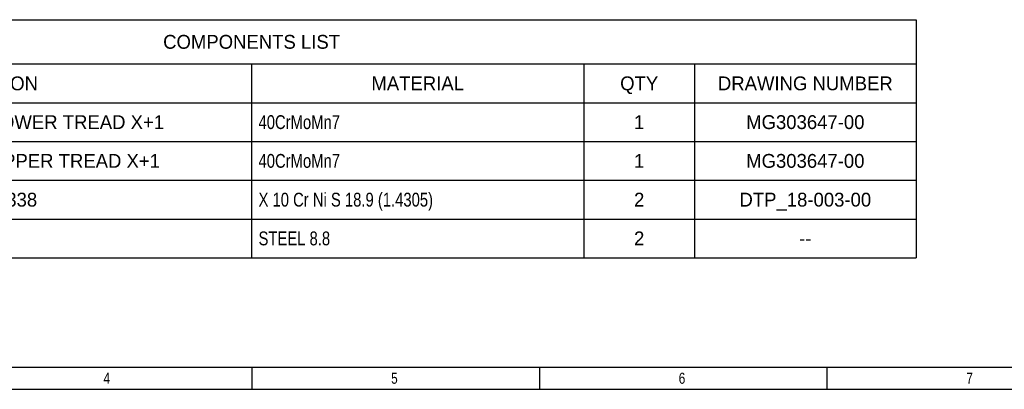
# Paper-space layout 'MG303647-00_KON_3PLEX_X1_2_2' of a CAD drawing. Header units: millimetres. Extents: x 1 to 840, y 1 to 593.
# Tile 6 of 14: x 171 to 349, y 1 to 68. Entities that reach past the tile are written whole.
import ezdxf

# ---------------------------------------------------------------- set-up
doc = ezdxf.new("R2010")
doc.units = ezdxf.units.MM
doc.header["$LTSCALE"] = 32.67
doc.layers.get('0').update_dxf_attribs({"linetype": 'CONTINUOUS'})
doc.styles.add('TEXTSTYLE_2', font='txt', dxfattribs={"width": 0.8})

# ---------------------------------------------------------------- blocks, each defined once
blk = doc.blocks.new('*T211')
at = {"color": 2, "linetype": 'Continuous'}
for p, q in [((0, 0), (240, 0)), ((0, 0), (0, -43)), ((240, 0), (240, -43)), ((0, -8), (240, -8)), ((20, -8), (20, -43)), ((120, -8), (120, -43)), ((180, -8), (180, -43)), ((200, -8), (200, -43)), ((0, -15), (240, -15)), ((0, -22), (240, -22)), ((0, -29), (240, -29)), ((0, -36), (240, -36)), ((0, -43), (240, -43))]:
    blk.add_line(p, q, dxfattribs=at)
at = {"color": 5, "linetype": 'Continuous', "char_height": 2.5, "line_spacing_factor": 0.9}
for s, insert, width, attachment_point in [('COMPONENTS LIST', (120, -2.75), 75, 2), ('INDEX', (10, -10.25), 25, 2), ('DESCRIPTION', (70, -10.25), 55, 2), ('MATERIAL', (150, -10.25), 40, 2), ('QTY', (190, -10.25), 15, 2), ('DRAWING NUMBER', (220, -10.25), 70, 2), ('1', (10, -17.25), 5, 2), ('KONSTRUKTA 3 PLEX - KIROV - LOWER TREAD X+1', (21.25, -17.25), 215, 1), ('1', (190, -17.25), 5, 2), ('MG303647-00', (220, -17.25), 55, 2), ('2', (10, -24.25), 5, 2), ('KONSTRUKTA 3 PLEX - KIROV - UPPER TREAD X+1', (21.25, -24.25), 215, 1), ('1', (190, -24.25), 5, 2), ('MG303647-00', (220, -24.25), 55, 2), ('3', (10, -31.25), 5, 2), ('PARALLEL PINS Ø10x22 h6 - ISO 2338', (21.25, -31.25), 170, 1), ('2', (190, -31.25), 5, 2), ('DTP_18-003-00', (220, -31.25), 65, 2), ('4', (10, -38.25), 5, 2), ('SCREW M10x1.5x45 - DIN 912', (21.25, -38.25), 130, 1), ('2', (190, -38.25), 5, 2), ('--', (220, -38.25), 10, 2)]:
    blk.add_mtext(s, dxfattribs=dict(at, insert=insert, width=width, attachment_point=attachment_point))
at = {"color": 5, "linetype": 'Continuous', "char_height": 2.5, "attachment_point": 1, "line_spacing_factor": 0.9, "style": 'TEXTSTYLE_2'}
for s, insert, width in [('40CrMoMn7', (121.25, -17.25), 36), ('40CrMoMn7', (121.25, -24.25), 36), ('X 10 Cr Ni S 18.9 (1.4305)', (121.25, -31.25), 104), ('STEEL 8.8', (121.25, -38.25), 36)]:
    blk.add_mtext(s, dxfattribs=dict(at, insert=insert, width=width))

psp = doc.layouts.new('MG303647-00_KON_3PLEX_X1_2_2')

# ---------------------------------------------------------------- linework, layer by layer
at = {"color": 7, "linetype": 'Continuous'}
psp.add_line((5, 5), (836, 5), dxfattribs=at)
at = {"color": 4, "linetype": 'Continuous'}
for p, q in [((212.75, 5), (212.75, 1)), ((264.6875, 5), (264.6875, 1)), ((316.625, 5), (316.625, 1)), ((1, 1), (840, 1))]:
    psp.add_line(p, q, dxfattribs=at)

# ---------------------------------------------------------------- block references
psp.add_blockref('*T211', (92.7206, 67.751))

# ---------------------------------------------------------------- texts
at = {"color": 5, "linetype": 'Continuous', "char_height": 2, "width": 1.6, "attachment_point": 1, "line_spacing_factor": 0.9, "style": 'TEXTSTYLE_2'}
for s, insert in [('4', (185.9813, 4)), ('5', (237.9188, 4)), ('6', (289.8563, 4)), ('7', (341.7938, 4))]:
    psp.add_mtext(s, dxfattribs=dict(at, insert=insert))

doc.saveas('drawing.dxf')
